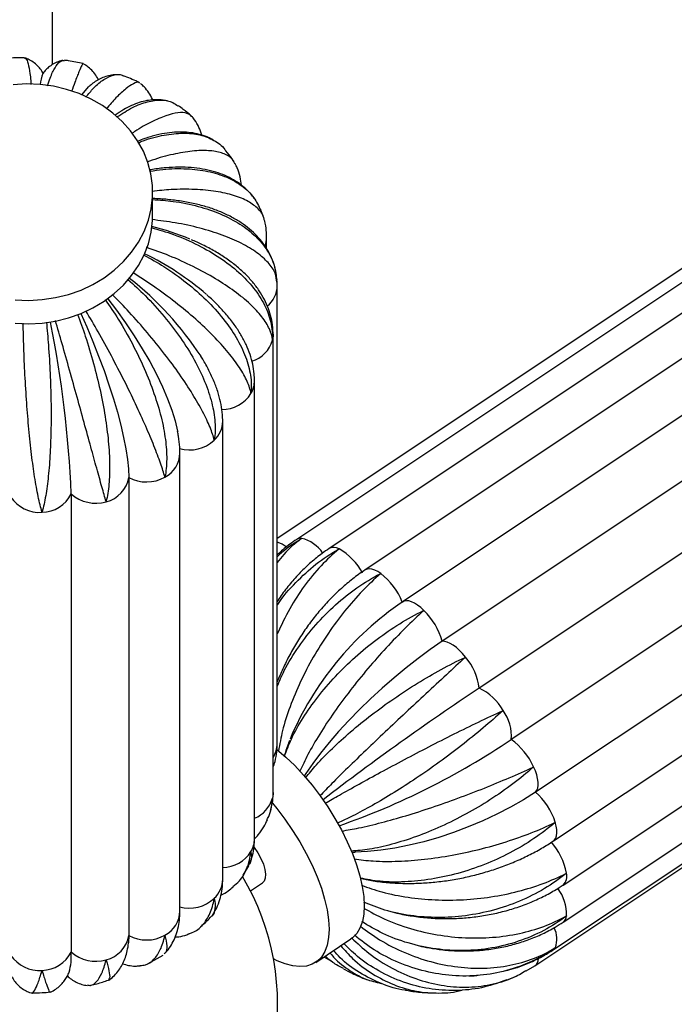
# Paper-space layout '_Derecha' of a CAD drawing. Header units: millimetres. Extents: x -312 to 312, y -227 to 1579.
# Tile 6 of 7: x -2 to 155, y 0 to 236. Entities that reach past the tile are written whole.
import ezdxf

# ---------------------------------------------------------------- set-up
doc = ezdxf.new("R2010")
doc.units = ezdxf.units.MM

psp = doc.layouts.new('_Derecha')

# ---------------------------------------------------------------- linework, layer by layer
at = {"color": 7, "linetype": 'Continuous', "lineweight": 25}
for p, q in [((6, 225.66), (6, 1579.16)), ((223.24, 220.75), (59.91, 111.87)), ((229.58, 221.62), (64.58, 111.62)), ((237.35, 219.41), (72.35, 109.41)), ((246.02, 214.3), (81.02, 104.3)), ((255, 206.61), (90, 96.61)), ((264.49, 197.16), (99.49, 87.16)), ((30, 189.36), (30, 195)), ((56.67, 188.81), (55.95, 190.65)), ((273.4, 185.89), (108.4, 75.89)), ((57.37, 181.4), (57.37, 184.14)), ((59.86, 173.47), (59.83, 173.85)), ((59.91, 172.59), (59.88, 173.37)), ((281.05, 173.54), (116.05, 63.54)), ((59.91, 62.59), (59.91, 172.59)), ((58.92, 50.87), (58.92, 160.87)), ((286.93, 160.95), (121.93, 50.95)), ((54.46, 39.77), (54.46, 149.77)), ((126.19, 39.2), (291.19, 149.2)), ((46.82, 30.04), (46.82, 140.04)), ((128.53, 28.62), (293.53, 138.62)), ((36.55, 22.36), (36.55, 132.36)), ((128.55, 19.72), (293.55, 129.72)), ((24.28, 126.5), (24.28, 16.5)), ((126.24, 13.11), (291.24, 123.11)), ((10.45, 122.54), (10.45, 12.54)), ((121.76, 9.25), (286.76, 119.25)), ((58.3, 46.53), (58.59, 47.8)), ((77.82, 36.51), (78.61, 36.53)), ((51.73, 30.96), (53.07, 33.25)), ((53.47, 27.23), (56.38, 29.18)), ((69.14, 10.04), (77.59, 15.67)), ((28.92, 9.75), (32.49, 11.79)), ((71.09, 11.34), (72.75, 10.45)), ((119.66, 7.98), (121.76, 9.25)), ((114.99, 5.8), (116.28, 6.31))]:
    psp.add_line(p, q, dxfattribs=at)
at = {"color": 7, "linetype": 'Continuous', "lineweight": 25, "flags": 128}
for points in [[(-3.01, 169.15), (0.24, 169.02), (3.48, 169.19), (6.68, 169.67), (9.8, 170.45), (12.81, 171.51), (15.67, 172.85), (18.34, 174.44), (20.8, 176.28), (23.02, 178.34), (24.96, 180.59), (26.62, 183.01), (27.96, 185.58), (28.97, 188.25), (29.64, 191), (29.97, 193.8), (29.94, 196.61), (29.57, 199.41), (28.84, 202.15), (27.78, 204.81), (26.39, 207.35), (24.7, 209.75), (22.71, 211.98), (20.46, 214), (17.97, 215.81), (15.26, 217.37), (12.38, 218.67), (9.35, 219.69), (6.22, 220.42), (3.01, 220.85), (-0.24, 220.98), (-3.48, 220.81)], [(13.03, 218.4), (13.85, 219.45), (14.64, 220.28)], [(21.01, 213.55), (22, 214.21), (22.19, 214.33)], [(-3.01, 163.51), (0.24, 163.38), (3.48, 163.56), (6.68, 164.04), (9.8, 164.81), (12.81, 165.87), (15.67, 167.21), (18.34, 168.81), (20.8, 170.65), (23.02, 172.7), (24.96, 174.96), (26.62, 177.38), (27.96, 179.94), (28.97, 182.61), (29.64, 185.37), (29.97, 188.16), (30, 189.36)], [(19.23, 169.42), (21.31, 166.69), (23.5, 163.63), (25.57, 160.52), (27.51, 157.41), (29.3, 154.31), (30.91, 151.26), (32.34, 148.29), (33.57, 145.41), (34.6, 142.67), (35.4, 140.07), (35.99, 137.65), (36.02, 137.47)], [(12.77, 165.86), (14.19, 162.65), (15.65, 159.16), (17.03, 155.66), (18.33, 152.18), (19.51, 148.74), (20.59, 145.39), (21.54, 142.14), (22.36, 139.03), (23.04, 136.09), (23.58, 133.35), (23.97, 130.82), (24.2, 128.53), (24.28, 126.5)], [(95.12, 94.57), (94.36, 95.26), (93.61, 95.84), (92.87, 96.3), (92.17, 96.63), (91.51, 96.83), (90.91, 96.89), (90.38, 96.8), (89.94, 96.57)], [(99.49, 87.16), (96.63, 85.18), (93.73, 83.05), (90.83, 80.78), (87.94, 78.4), (85.1, 75.91), (82.32, 73.36), (79.64, 70.75), (77.07, 68.12), (74.65, 65.49), (72.39, 62.87), (70.31, 60.3), (68.44, 57.8), (66.79, 55.39), (66.42, 54.83)], [(105.13, 83.35), (104.41, 84.2), (103.67, 84.97), (102.91, 85.64), (102.16, 86.2), (101.43, 86.64), (100.73, 86.95), (100.08, 87.13), (99.49, 87.16)], [(59.82, 61.21), (59.85, 61.19), (61.99, 59.35), (64.13, 57.3), (66.23, 55.04), (68.27, 52.62), (70.22, 50.06), (72.06, 47.39), (73.77, 44.63), (75.34, 41.84), (76.73, 39.02), (77.94, 36.23), (78.95, 33.49), (79.75, 30.83), (80.32, 28.28), (80.68, 25.88), (80.8, 23.66), (80.68, 21.63), (80.34, 19.83), (79.77, 18.27), (78.98, 16.97), (77.97, 15.95), (77.59, 15.67)], [(121.93, 50.95), (122.23, 51.37), (122.44, 51.92), (122.54, 52.57), (122.53, 53.33), (122.41, 54.17), (122.19, 55.07), (121.86, 56.03), (121.45, 57.01)], [(121.93, 50.95), (118.99, 49.09), (115.88, 47.31), (112.62, 45.61), (109.23, 44.03), (105.76, 42.56), (102.22, 41.23), (98.66, 40.05), (95.1, 39.02), (91.58, 38.16), (88.13, 37.47), (84.78, 36.96), (81.55, 36.64), (78.53, 36.5)], [(58.74, 48.29), (59.81, 46.99), (61.77, 44.42), (63.61, 41.75), (65.32, 39), (66.88, 36.2), (68.28, 33.39), (69.49, 30.59), (70.5, 27.85), (71.29, 25.19), (71.87, 22.65), (72.22, 20.25), (72.34, 18.02)], [(54.32, 37.65), (54.34, 37.63), (55.24, 36.35), (56, 35), (56.59, 33.65), (56.97, 32.37), (57.13, 31.22), (57.05, 30.26), (56.75, 29.54), (56.38, 29.18)], [(72.34, 18.02), (72.23, 16), (71.89, 14.19), (71.31, 12.63), (70.52, 11.33), (69.52, 10.31), (68.32, 9.58), (66.93, 9.15), (65.37, 9.02), (63.66, 9.19), (61.82, 9.67), (59.87, 10.45), (59.01, 10.87)], [(24.28, 16.5), (24.2, 14.75), (24.2, 14.73)]]:
    psp.add_lwpolyline(points, dxfattribs=at)
at = {"color": 8, "linetype": 'Continuous', "lineweight": 25, "flags": 128}
for points in [[(58.92, 160.87), (58.9, 160.44), (58.75, 159.46)], [(84.76, 103.43), (84.02, 103.91), (83.3, 104.27), (82.64, 104.49), (82.03, 104.57), (81.49, 104.51), (81.03, 104.3), (81.02, 104.3)], [(58.92, 50.87), (58.9, 50.44), (58.75, 49.46)], [(126.19, 39.2), (126.49, 39.46), (126.78, 39.91), (126.96, 40.47), (127.04, 41.15), (127.02, 41.92), (126.88, 42.77), (126.64, 43.69)], [(126.24, 13.11), (126.35, 13.2), (126.69, 13.58)]]:
    psp.add_lwpolyline(points, dxfattribs=at)
at = {"color": 7, "linetype": 'Continuous', "lineweight": 25}
for centre, radius, start, end in [((14.1, 219.64), 11.17, 159.9731, 173.7566), ((14.54, 124.95), 63.65, 67.4371, 76.0879), ((-1.42, 119.22), 67.74, 49.0642, 64.1949), ((-23.13, 113.47), 77.23, 33.0437, 51.9714), ((-263.51, 110.53), 274.23, 2.5092, 11.205), ((38.83, 141.9), 8.81, 254.3652, 312.6961), ((17.14, 127.71), 7.24, 283.5658, 350.4202), ((28.55, 134.45), 9.03, 241.7904, 299.1261), ((2.83, 126.39), 8.29, 213.5081, 274.3385), ((3.31, 126.1), 7.98, 271.0126, 333.4756), ((16.33, 129.14), 8.83, 228.3011, 286.5019), ((67.92, 97.09), 14.02, 27.2044, 60.8361), ((74.48, 90.27), 16.69, 22.1807, 52.0135), ((132.17, 34.52), 75.07, 124.2378, 157.1567), ((83.36, 82.63), 16.76, 15.693, 45.45), ((94.32, 74.16), 14.18, 6.997, 40.3685), ((483.02, -488.06), 677.04, 123.59485, 127.4955), ((103.08, 64.49), 12.58, 28.7262, 64.9752), ((106.03, 64.53), 10.07, 354.3663, 36.6602), ((15.64, 212.42), 179.57, 289.2282, 303.9963), ((106.88, 50.47), 15.97, 24.1887, 54.9425), ((110.44, 38.33), 17.07, 18.291, 47.6761), ((114.21, 28.66), 15.39, 10.5469, 42.0933), ((0, 0), 60, 349.5635, 30.7801), ((38.83, 31.9), 8.81, 254.3652, 312.6961), ((28.55, 24.45), 9.03, 241.7904, 299.1261), ((17.14, 17.71), 7.24, 283.5658, 350.4202), ((3.31, 16.1), 7.98, 271.0126, 333.4756), ((-5, 11.63), 15.48, 345.2366, 3.3624), ((16.33, 19.14), 8.83, 228.3011, 286.5019), ((2.83, 16.39), 8.29, 213.5081, 274.3385)]:
    psp.add_arc(centre, radius, start, end, dxfattribs=at)
at = {"color": 8, "linetype": 'Continuous', "lineweight": 25}
for centre, radius, start, end in [((51.28, 184.15), 6.09, 340.68, 359.8946), ((53.41, 172.69), 6.5, 309.2953, 359.1728), ((51.66, 161.45), 7.37, 287.2129, 344.3136), ((48.29, 149.78), 6.17, 329.5077, 359.8183), ((46.67, 151.04), 8.2, 269.4251, 327.6646), ((40.41, 140.11), 6.41, 313.1364, 359.4002), ((29.75, 132.58), 6.81, 297.9984, 358.178), ((65.54, 110.11), 1.78, 81.8555, 122.4994), ((63.77, 103.66), 8.46, 33.7941, 76.1673), ((58.15, 104.87), 6.32, 51.5348, 73.8165), ((73.48, 107.31), 2.39, 57.9292, 118.3318), ((53.7, 62.62), 6.21, 327.1243, 359.7673), ((51.73, 51.41), 7.28, 291.9329, 344.4977), ((48.29, 39.78), 6.17, 329.5075, 359.8432), ((46.69, 41.02), 8.18, 270.9541, 327.7046), ((126.48, 30.74), 2.95, 314.029, 14.3301), ((40.41, 30.11), 6.41, 313.1366, 359.3845), ((118.06, 21.32), 11.3, 359.4071, 35.1805), ((29.75, 22.58), 6.81, 297.999, 358.1509), ((127.37, 21.33), 1.99, 306.3446, 356.4547), ((120.66, 15.64), 6.37, 341.1778, 25.3839), ((120.48, 10.92), 2.11, 307.2964, 358.5321)]:
    psp.add_arc(centre, radius, start, end, dxfattribs=at)
at = {"color": 7, "linetype": 'Continuous', "lineweight": 25}
for points, knots in [([(-0.87, 227.28), (-1.71, 227.28), (-3.23, 227.28), (-4.74, 227.12), (-5.41, 227.05)], [0, 0, 0, 0, 0.554938, 1, 1, 1, 1]), ([(-0.74, 227.16), (-0.58, 227.11), (-0.21, 226.99), (0.24, 225.45), (0.61, 223.39), (0.75, 221.47), (0.79, 220.83)], [0, 0, 0, 0, 0.2146148, 0.5225122, 0.8393455, 1, 1, 1, 1]), ([(3.7, 223.56), (3.6, 223.74), (3.32, 224.27), (2.62, 225.14), (1.61, 226.08), (0.48, 226.82), (-0.34, 227.12), (-0.7, 227.26)], [0, 0, 0, 0, 0.112384, 0.333961, 0.567752, 0.809419, 1, 1, 1, 1]), ([(8.41, 226.64), (8.26, 226.61), (7.64, 226.51), (6.66, 226.08), (5.52, 225.42), (4.59, 224.63), (3.96, 223.95), (3.69, 223.56), (3.61, 223.45)], [0, 0, 0, 0, 0.075121, 0.306297, 0.524299, 0.730079, 0.92354, 1, 1, 1, 1]), ([(4.79, 220.54), (4.99, 221.18), (5.57, 223.04), (6.58, 225.04), (7.75, 226.57), (8.51, 226.63), (8.87, 226.66)], [0, 0, 0, 0, 0.15143, 0.437006, 0.730869, 1, 1, 1, 1]), ([(13.31, 225.87), (12.14, 226.14), (10.67, 226.46), (9.18, 226.63), (8.87, 226.67)], [0, 0, 0, 0, 0.798786, 1, 1, 1, 1]), ([(13.31, 225.87), (13.23, 225.8), (13.05, 225.65), (12.34, 224.03), (11.52, 221.93), (10.82, 219.96), (10.56, 219.23)], [0, 0, 0, 0, 0.2724375, 0.5485863, 0.8327494, 1, 1, 1, 1]), ([(17, 221.98), (16.97, 222.04), (16.75, 222.52), (16.16, 223.41), (15.16, 224.55), (14.2, 225.39), (13.52, 225.75), (13.32, 225.86)], [0, 0, 0, 0, 0.0471412, 0.3343022, 0.610662, 0.8817898, 1, 1, 1, 1]), ([(14.01, 217.85), (14.61, 218.59), (16.09, 220.42), (18.34, 222.24), (20.63, 223.24), (22.18, 223.42), (22.84, 222.97), (22.93, 222.91)], [0, 0, 0, 0, 0.179049, 0.437371, 0.703189, 0.96203, 1, 1, 1, 1]), ([(21.51, 223.2), (21.18, 223.2), (20.33, 223.19), (19.05, 222.89), (17.7, 222.39), (16.48, 221.73), (15.45, 221.01), (14.89, 220.49), (14.64, 220.26)], [0, 0, 0, 0, 0.111608, 0.285456, 0.460908, 0.643194, 0.840024, 1, 1, 1, 1]), ([(26.88, 221.25), (26.71, 221.34), (25.44, 221.99), (24.11, 222.51), (22.95, 222.96)], [0, 0, 0, 0, 0.132044, 1, 1, 1, 1]), ([(26.85, 221.18), (26.8, 221.24), (26.53, 221.55), (25.45, 221.17), (23.62, 219.97), (21.42, 217.93), (19.67, 215.93), (18.88, 215.02)], [0, 0, 0, 0, 0.051426, 0.300643, 0.542322, 0.791015, 1, 1, 1, 1]), ([(30.01, 217.15), (29.99, 217.21), (29.76, 217.81), (29.1, 218.88), (28.15, 220.16), (27.39, 220.83), (27.09, 221.1)], [0, 0, 0, 0, 0.045528, 0.4110151, 0.7612518, 1, 1, 1, 1]), ([(21.41, 213.07), (22.67, 213.87), (25.25, 215.52), (28.85, 216.86), (32.11, 217.25), (34.57, 216.86), (35.69, 215.97), (36.08, 215.66)], [0, 0, 0, 0, 0.211825, 0.432099, 0.658766, 0.879484, 1, 1, 1, 1]), ([(33.66, 216.87), (33.42, 216.94), (32.6, 217.16), (31.17, 217.24), (29.41, 217.15), (27.63, 216.81), (25.8, 216.21), (23.97, 215.39), (22.76, 214.66), (22.16, 214.3)], [0, 0, 0, 0, 0.0568221, 0.1928478, 0.3330741, 0.4816, 0.6435352, 0.8247442, 1, 1, 1, 1]), ([(39.19, 213.4), (38.59, 213.91), (37.62, 214.74), (36.55, 215.47), (36.14, 215.75)], [0, 0, 0, 0, 0.61315, 1, 1, 1, 1]), ([(39.58, 213.03), (39.19, 213.38), (38.38, 214.11), (36.17, 214.18), (33.28, 213.49), (29.75, 211.93), (26.95, 210.43), (25.3, 209.29), (25.09, 209.15)], [0, 0, 0, 0, 0.188403, 0.387638, 0.580846, 0.779662, 0.972802, 1, 1, 1, 1]), ([(41.83, 208.68), (41.78, 208.85), (41.57, 209.65), (40.89, 211.05), (40.18, 212.35), (39.64, 212.96), (39.58, 213.03)], [0, 0, 0, 0, 0.109238, 0.511316, 0.945427, 1, 1, 1, 1]), ([(44.86, 207.29), (44.57, 207.47), (43.71, 208.02), (42.14, 208.64), (40.17, 209.17), (38.07, 209.44), (35.82, 209.47), (33.42, 209.24), (30.84, 208.71), (28.46, 208.03), (26.91, 207.42), (26.3, 207.18)], [0, 0, 0, 0, 0.053242, 0.157973, 0.265568, 0.378174, 0.497909, 0.626337, 0.763406, 0.906586, 1, 1, 1, 1]), ([(26.51, 206.83), (26.92, 207.01), (29.11, 207.93), (32.78, 208.8), (37.38, 209.32), (41.42, 208.91), (44.76, 207.53), (46.8, 206.16), (47.48, 205.03), (47.55, 204.92)], [0, 0, 0, 0, 0.043235, 0.23219, 0.415889, 0.604919, 0.788988, 0.978418, 1, 1, 1, 1]), ([(49.7, 201.82), (49.54, 202.19), (49.11, 203.21), (47.29, 204.28), (44.42, 205), (40.66, 205.06), (36.21, 204.42), (32.13, 203.47), (29.48, 202.53), (28.64, 202.23)], [0, 0, 0, 0, 0.093534, 0.257868, 0.426987, 0.59099, 0.759753, 0.923699, 1, 1, 1, 1]), ([(49.46, 202.45), (49.32, 202.67), (48.74, 203.53), (48.07, 204.33), (47.56, 204.93)], [0, 0, 0, 0, 0.246921, 1, 1, 1, 1]), ([(54.43, 193.4), (54.29, 193.63), (53.74, 194.45), (52.53, 195.69), (50.84, 197.1), (48.94, 198.29), (46.84, 199.28), (44.52, 200.05), (41.98, 200.61), (39.23, 200.94), (36.29, 201.04), (33.19, 200.87), (30.83, 200.63), (29.49, 200.37), (29.25, 200.33)], [0, 0, 0, 0, 0.030312, 0.113128, 0.19663, 0.282052, 0.370557, 0.463101, 0.56016, 0.6614, 0.765626, 0.871246, 0.976722, 1, 1, 1, 1]), ([(51.34, 196.63), (51.24, 197.31), (51.04, 198.74), (50.5, 200.51), (49.97, 201.53), (49.8, 201.86)], [0, 0, 0, 0, 0.3764381, 0.7936861, 1, 1, 1, 1]), ([(29.34, 200.03), (30.38, 200.2), (33.46, 200.7), (38.18, 200.72), (43.38, 200.11), (47.87, 198.72), (51.59, 196.58), (54.39, 193.92), (55.44, 191.69), (55.94, 190.65)], [0, 0, 0, 0, 0.079473, 0.237275, 0.390687, 0.548551, 0.702271, 0.860469, 1, 1, 1, 1]), ([(56.75, 188.34), (56.74, 188.49), (56.66, 189.46), (55.45, 191), (53.07, 192.86), (49.62, 194.28), (45.28, 195.26), (40.2, 195.72), (35.01, 195.74), (31.43, 195.36), (29.9, 195.2)], [0, 0, 0, 0, 0.025773, 0.172504, 0.315099, 0.461846, 0.604154, 0.750593, 0.892852, 1, 1, 1, 1]), ([(59.77, 174.6), (59.68, 175.25), (59.48, 176.65), (58.8, 178.73), (57.82, 180.8), (56.57, 182.73), (55.05, 184.53), (53.28, 186.2), (51.24, 187.72), (48.93, 189.09), (46.36, 190.29), (43.55, 191.32), (40.52, 192.16), (37.33, 192.8), (34, 193.22), (31.54, 193.44), (30.18, 193.45), (30, 193.45)], [0, 0, 0, 0, 0.055018, 0.119189, 0.183099, 0.247475, 0.313102, 0.380688, 0.450767, 0.523564, 0.598859, 0.676002, 0.754143, 0.832456, 0.910454, 0.987989, 1, 1, 1, 1]), ([(30, 193.21), (31.65, 193.11), (35.48, 192.86), (40.98, 191.7), (46.42, 189.87), (51.06, 187.44), (54.88, 184.45), (57.66, 181.02), (59.4, 177.45), (59.66, 174.97), (59.78, 173.84)], [0, 0, 0, 0, 0.100951, 0.23437, 0.364077, 0.497548, 0.627516, 0.761269, 0.891234, 1, 1, 1, 1]), ([(59.83, 173.37), (59.74, 174.09), (59.55, 175.67), (57.89, 178.08), (55.17, 180.52), (51.45, 182.75), (46.81, 184.76), (41.44, 186.41), (35.72, 187.69), (31.7, 188.18), (29.81, 188.41)], [0, 0, 0, 0, 0.110733, 0.242073, 0.36971, 0.501064, 0.628445, 0.759523, 0.886859, 1, 1, 1, 1]), ([(57.37, 184.14), (57.35, 184.69), (57.3, 186.02), (57.11, 187.44), (56.84, 188.27), (56.81, 188.37)], [0, 0, 0, 0, 0.389247, 0.930007, 1, 1, 1, 1]), ([(29.68, 186.5), (31.47, 185.98), (35.43, 184.82), (40.99, 182.36), (46.29, 179.3), (50.78, 175.83), (54.41, 171.99), (57.01, 167.95), (58.54, 163.75), (58.82, 160.92), (58.75, 159.49), (58.75, 159.46)], [0, 0, 0, 0, 0.106846, 0.235439, 0.360455, 0.489099, 0.614367, 0.743283, 0.868548, 0.99745, 1, 1, 1, 1]), ([(58.92, 160.87), (58.9, 161.42), (58.86, 162.75), (58.51, 164.82), (57.83, 167.05), (56.86, 169.23), (55.6, 171.36), (54.05, 173.43), (52.19, 175.43), (50.04, 177.34), (47.61, 179.15), (44.93, 180.84), (42.16, 182.33), (40.21, 183.18), (39.29, 183.58)], [0, 0, 0, 0, 0.05609, 0.133468, 0.211434, 0.29103, 0.373041, 0.45802, 0.54613, 0.637016, 0.729874, 0.823739, 0.917698, 1, 1, 1, 1]), ([(27.9, 179.9), (29.53, 179), (33.14, 176.99), (38.2, 173.33), (43.01, 169.12), (47.04, 164.67), (50.24, 160.06), (52.45, 155.47), (53.66, 150.95), (53.75, 148.08), (53.6, 146.68), (53.6, 146.65)], [0, 0, 0, 0, 0.105213, 0.234041, 0.359286, 0.488165, 0.613662, 0.742814, 0.868307, 0.997446, 1, 1, 1, 1]), ([(58.75, 159.46), (58.75, 159.48), (58.69, 160.33), (58.18, 162.14), (56.37, 165.05), (53.53, 168.13), (49.77, 171.21), (45.15, 174.27), (39.86, 177.14), (34.26, 179.71), (30.35, 181.11), (28.51, 181.76)], [0, 0, 0, 0, 0.002548, 0.127733, 0.25655, 0.381736, 0.510568, 0.635502, 0.764063, 0.888954, 1, 1, 1, 1]), ([(53.6, 146.65), (53.6, 146.67), (53.45, 147.54), (52.84, 149.49), (50.99, 152.81), (48.24, 156.52), (44.7, 160.44), (40.41, 164.52), (35.56, 168.54), (30.48, 172.32), (26.96, 174.55), (25.32, 175.6)], [0, 0, 0, 0, 0.002551, 0.127869, 0.256823, 0.382142, 0.511111, 0.636179, 0.764876, 0.889901, 1, 1, 1, 1]), ([(24.08, 174.01), (25.48, 172.75), (28.55, 169.97), (32.81, 165.23), (36.8, 160.02), (40.09, 154.74), (42.64, 149.47), (44.32, 144.43), (45.11, 139.69), (45.02, 136.82), (44.8, 135.46), (44.8, 135.43)], [0, 0, 0, 0, 0.106331, 0.234998, 0.360087, 0.488805, 0.614145, 0.743135, 0.868472, 0.997449, 1, 1, 1, 1]), ([(44.8, 135.43), (44.79, 135.45), (44.58, 136.37), (43.89, 138.46), (42.14, 142.19), (39.66, 146.5), (36.58, 151.17), (32.92, 156.16), (28.84, 161.2), (24.62, 166.02), (21.74, 168.97), (20.4, 170.34)], [0, 0, 0, 0, 0.002554, 0.128048, 0.257183, 0.382679, 0.511829, 0.637072, 0.76595, 0.891149, 1, 1, 1, 1]), ([(54.46, 149.77), (54.44, 150.31), (54.4, 151.62), (54.06, 153.72), (53.41, 156.06), (52.46, 158.43), (51.2, 160.82), (49.63, 163.22), (47.76, 165.6), (45.61, 167.93), (44.03, 169.49), (43.12, 170.25), (43.08, 170.29)], [0, 0, 0, 0, 0.071808, 0.1751214, 0.2813229, 0.39206, 0.5074603, 0.6268298, 0.7487768, 0.8717627, 0.9944153, 1, 1, 1, 1]), ([(18.64, 169.19), (19.7, 167.64), (22.02, 164.22), (25.18, 158.62), (28.08, 152.62), (30.41, 146.7), (32.14, 140.94), (33.17, 135.6), (33.49, 130.73), (33.22, 127.9), (32.95, 126.6), (32.94, 126.57)], [0, 0, 0, 0, 0.107471, 0.235974, 0.360903, 0.489457, 0.614637, 0.743463, 0.86864, 0.997452, 1, 1, 1, 1]), ([(11.98, 165.71), (12.61, 163.96), (14.01, 160.12), (15.83, 153.95), (17.45, 147.43), (18.66, 141.11), (19.44, 135.06), (19.76, 129.56), (19.59, 124.68), (19.15, 121.93), (18.84, 120.69), (18.84, 120.67)], [0, 0, 0, 0, 0.1076159, 0.236098, 0.3610064, 0.4895397, 0.6146992, 0.7435043, 0.868661, 0.9974524, 1, 1, 1, 1]), ([(32.94, 126.57), (32.94, 126.59), (32.67, 127.56), (31.95, 129.81), (30.41, 133.92), (28.38, 138.74), (25.97, 144.04), (23.19, 149.76), (20.15, 155.62), (17.05, 161.3), (14.96, 164.84), (13.98, 166.5)], [0, 0, 0, 0, 0.00255, 0.1278, 0.256686, 0.381938, 0.510838, 0.635839, 0.764467, 0.889425, 1, 1, 1, 1]), ([(3.45, 118.12), (3.45, 118.15), (3.13, 119.25), (2.51, 121.81), (1.67, 126.48), (0.92, 131.94), (0.28, 137.95), (-0.25, 144.44), (-0.66, 151.09), (-0.95, 157.58), (-1.04, 161.63), (-1.09, 163.54)], [0, 0, 0, 0, 0.002548, 0.127731, 0.256547, 0.381731, 0.510562, 0.635495, 0.764054, 0.888943, 1, 1, 1, 1]), ([(4.51, 163.78), (4.67, 161.95), (5.04, 157.93), (5.41, 151.52), (5.63, 144.8), (5.63, 138.34), (5.43, 132.23), (5, 126.74), (4.36, 121.95), (3.79, 119.32), (3.46, 118.15), (3.45, 118.12)], [0, 0, 0, 0, 0.106812, 0.23541, 0.360431, 0.48908, 0.614352, 0.743273, 0.868543, 0.99745, 1, 1, 1, 1]), ([(18.84, 120.67), (18.83, 120.69), (18.53, 121.72), (17.84, 124.13), (16.61, 128.56), (15.17, 133.78), (13.59, 139.53), (11.87, 145.76), (10.09, 152.17), (8.33, 158.42), (7.2, 162.34), (6.66, 164.19)], [0, 0, 0, 0, 0.0025475, 0.1276977, 0.2564795, 0.3816316, 0.5104281, 0.6353285, 0.7638539, 0.8887108, 1, 1, 1, 1]), ([(46.82, 140.04), (46.81, 140.55), (46.78, 141.87), (46.47, 144.02), (45.85, 146.55), (44.93, 149.17), (43.71, 151.87), (42.57, 154.04), (41.77, 155.3), (41.55, 155.64)], [0, 0, 0, 0, 0.097936, 0.253406, 0.415514, 0.585434, 0.759887, 0.935127, 1, 1, 1, 1]), ([(36.55, 132.36), (36.54, 132.82), (36.51, 134.15), (36.34, 135.86), (36.06, 137.14), (35.98, 137.51)], [0, 0, 0, 0, 0.275477, 0.787419, 1, 1, 1, 1]), ([(59.91, 107.47), (60.07, 107.63), (61.76, 109.39), (63.86, 110.72), (65.75, 111.85), (65.79, 111.88)], [0, 0, 0, 0, 0.092335, 0.982394, 1, 1, 1, 1]), ([(65.79, 111.88), (65.76, 111.85), (64.25, 110.72), (62.15, 108.97), (60.42, 106.71), (59.91, 106.05)], [0, 0, 0, 0, 0.014174, 0.71051, 1, 1, 1, 1]), ([(64.58, 111.62), (64.03, 111.23), (62.54, 110.2), (60.97, 108.97), (60.03, 108.04), (59.91, 107.92)], [0, 0, 0, 0, 0.340131, 0.916661, 1, 1, 1, 1]), ([(72.35, 109.41), (71.8, 109.04), (70.31, 108.01), (67.98, 106.12), (65.41, 103.69), (63.02, 101.01), (61.18, 98.68), (60.22, 97.18), (59.91, 96.71)], [0, 0, 0, 0, 0.113603, 0.311674, 0.510121, 0.709122, 0.90854, 1, 1, 1, 1]), ([(59.91, 95.73), (59.97, 95.83), (61.2, 97.88), (64.29, 101.31), (69.14, 105.84), (72.79, 108.25), (74.72, 109.31), (74.75, 109.33)], [0, 0, 0, 0, 0.015992, 0.344943, 0.664577, 0.993494, 1, 1, 1, 1]), ([(74.75, 109.33), (74.72, 109.31), (73.24, 108.1), (70.32, 105.37), (66.36, 100.53), (62.76, 95.02), (60.87, 90.97), (59.91, 88.93)], [0, 0, 0, 0, 0.004998, 0.250545, 0.503217, 0.748768, 1, 1, 1, 1]), ([(81.02, 104.3), (80.49, 103.93), (79, 102.92), (76.63, 101.05), (73.96, 98.65), (71.42, 96.03), (69.02, 93.23), (66.79, 90.27), (64.74, 87.16), (62.88, 83.92), (61.25, 80.66), (60.35, 78.45), (59.91, 77.39)], [0, 0, 0, 0, 0.058156, 0.163768, 0.269292, 0.374758, 0.480146, 0.585468, 0.690756, 0.796054, 0.901413, 1, 1, 1, 1]), ([(59.91, 76.31), (60.45, 77.58), (61.82, 80.84), (64.94, 85.85), (69.07, 91.21), (73.81, 95.99), (79.04, 100.15), (82.78, 102.41), (84.72, 103.41), (84.76, 103.43)], [0, 0, 0, 0, 0.113615, 0.291911, 0.465527, 0.6442, 0.817812, 0.996466, 1, 1, 1, 1]), ([(84.76, 103.43), (84.73, 103.4), (83.26, 102.13), (80.3, 99.31), (76.08, 94.5), (72.08, 89.11), (68.5, 83.41), (65.39, 77.44), (62.91, 71.49), (61.09, 65.85), (60.5, 62.44), (60.22, 60.85)], [0, 0, 0, 0, 0.00255, 0.127833, 0.256752, 0.382037, 0.510971, 0.636004, 0.764666, 0.889655, 1, 1, 1, 1]), ([(61.66, 59.55), (62.16, 60.91), (63.27, 63.89), (65.99, 68.7), (69.55, 73.79), (73.77, 78.73), (78.59, 83.45), (83.8, 87.73), (89.33, 91.51), (93.14, 93.61), (95.08, 94.55), (95.12, 94.57)], [0, 0, 0, 0, 0.107932, 0.236369, 0.361233, 0.489721, 0.614836, 0.743595, 0.868708, 0.997453, 1, 1, 1, 1]), ([(95.12, 94.57), (95.09, 94.54), (93.62, 93.22), (90.6, 90.35), (86.08, 85.66), (81.6, 80.58), (77.38, 75.36), (73.45, 70.04), (70.05, 64.86), (67.23, 60.06), (65.94, 57.25), (65.33, 55.93)], [0, 0, 0, 0, 0.002547, 0.127686, 0.256456, 0.381597, 0.510382, 0.635271, 0.763785, 0.888631, 1, 1, 1, 1]), ([(66.73, 54.36), (67.55, 55.38), (69.34, 57.62), (73.01, 61.38), (77.47, 65.44), (82.45, 69.48), (87.89, 73.44), (93.53, 77.12), (99.32, 80.48), (103.16, 82.43), (105.09, 83.33), (105.13, 83.35)], [0, 0, 0, 0, 0.1078225, 0.2362749, 0.3611543, 0.4896579, 0.6147884, 0.7435637, 0.8686914, 0.997453, 1, 1, 1, 1]), ([(105.13, 83.35), (105.1, 83.32), (103.61, 81.96), (100.5, 79.09), (95.67, 74.62), (90.7, 69.99), (85.83, 65.41), (81.12, 60.93), (76.81, 56.75), (73.04, 53.02), (71.08, 50.98), (70.15, 50.02)], [0, 0, 0, 0, 0.002546, 0.127645, 0.256374, 0.381474, 0.510218, 0.635067, 0.763539, 0.888345, 1, 1, 1, 1]), ([(71.45, 48.25), (72.53, 48.88), (74.92, 50.26), (79.44, 52.8), (84.71, 55.7), (90.36, 58.73), (96.33, 61.84), (102.33, 64.89), (108.32, 67.83), (112.17, 69.65), (114.07, 70.52), (114.11, 70.54)], [0, 0, 0, 0, 0.107036, 0.235601, 0.360591, 0.489208, 0.614449, 0.743338, 0.868576, 0.997451, 1, 1, 1, 1]), ([(114.11, 70.54), (114.08, 70.51), (112.57, 69.12), (109.34, 66.3), (104.19, 62.13), (98.76, 58.05), (93.29, 54.24), (87.86, 50.73), (82.73, 47.7), (78.11, 45.2), (75.57, 44.03), (74.37, 43.49)], [0, 0, 0, 0, 0.002548, 0.127701, 0.256487, 0.381643, 0.510443, 0.635347, 0.763876, 0.888737, 1, 1, 1, 1]), ([(58.92, 56.99), (59.02, 57.23), (59.4, 58.21), (59.75, 59.97), (59.91, 61.61), (59.91, 62.47), (59.91, 62.59)], [0, 0, 0, 0, 0.136913, 0.551514, 0.933628, 1, 1, 1, 1]), ([(62.88, 63.34), (62.73, 62.95), (62.21, 61.71), (61.84, 60.47), (61.58, 59.62)], [0, 0, 0, 0, 0.306328, 1, 1, 1, 1]), ([(75.44, 41.59), (76.75, 41.81), (79.65, 42.3), (84.85, 43.56), (90.77, 45.23), (96.97, 47.21), (103.34, 49.46), (109.62, 51.87), (115.72, 54.41), (119.55, 56.13), (121.41, 56.99), (121.45, 57.01)], [0, 0, 0, 0, 0.1066038, 0.2352317, 0.3602817, 0.4889608, 0.6142622, 0.7432135, 0.8685121, 0.9974495, 1, 1, 1, 1]), ([(121.45, 57.01), (121.41, 56.98), (119.86, 55.59), (116.52, 52.84), (111.07, 49.05), (105.22, 45.58), (99.25, 42.61), (93.21, 40.15), (87.42, 38.33), (82.12, 37.12), (79.11, 36.87), (77.7, 36.75)], [0, 0, 0, 0, 0.002551, 0.127859, 0.256803, 0.382113, 0.511072, 0.63613, 0.764818, 0.889832, 1, 1, 1, 1]), ([(58.68, 48.1), (58.69, 48.17), (58.87, 48.95), (58.91, 49.89), (58.92, 50.74), (58.92, 50.87)], [0, 0, 0, 0, 0.077413, 0.863466, 1, 1, 1, 1]), ([(57.47, 44.35), (57.65, 44.68), (58.48, 46.2), (58.68, 48.01), (58.75, 49.43), (58.75, 49.46)], [0, 0, 0, 0, 0.213601, 0.984746, 1, 1, 1, 1]), ([(58.75, 49.46), (58.75, 49.45), (58.79, 48.99), (58.67, 48.55), (58.56, 48.13)], [0, 0, 0, 0, 0.03739, 1, 1, 1, 1]), ([(54.45, 39.68), (54.76, 40.01), (55.62, 40.89), (56.68, 42.45), (57.28, 43.74), (57.55, 44.31)], [0, 0, 0, 0, 0.241287, 0.66138, 1, 1, 1, 1]), ([(78.39, 34.88), (79.88, 34.69), (83.16, 34.28), (88.88, 34.27), (95.26, 34.74), (101.81, 35.7), (108.45, 37.13), (114.88, 38.95), (121.02, 41.13), (124.8, 42.79), (126.61, 43.67), (126.64, 43.69)], [0, 0, 0, 0, 0.107589, 0.236075, 0.360987, 0.489525, 0.614688, 0.743497, 0.868657, 0.997452, 1, 1, 1, 1]), ([(126.64, 43.69), (126.61, 43.66), (125.01, 42.28), (121.54, 39.64), (115.84, 36.25), (109.66, 33.44), (103.3, 31.32), (96.82, 29.9), (90.54, 29.28), (84.75, 29.34), (81.41, 29.97), (79.84, 30.27)], [0, 0, 0, 0, 0.00255, 0.127803, 0.256691, 0.381946, 0.510849, 0.635852, 0.764483, 0.889443, 1, 1, 1, 1]), ([(53.35, 33.85), (53.57, 34.46), (54.04, 35.77), (54.39, 37.77), (54.43, 39.14), (54.46, 39.77)], [0, 0, 0, 0, 0.320025, 0.68819, 1, 1, 1, 1]), ([(79.85, 30.24), (80.32, 30.13), (81.89, 29.76), (84.7, 29.37), (88.22, 29.05), (91.83, 28.97), (95.47, 29.1), (99.14, 29.45), (102.81, 30), (106.44, 30.76), (110.03, 31.72), (113.54, 32.87), (116.96, 34.21), (120.25, 35.73), (123.35, 37.38), (125.26, 38.61), (126.19, 39.2)], [0, 0, 0, 0, 0.032425, 0.107527, 0.182516, 0.257344, 0.332009, 0.406539, 0.480977, 0.555376, 0.629796, 0.704282, 0.778891, 0.853684, 0.928717, 1, 1, 1, 1]), ([(49.24, 28.23), (49.79, 28.68), (51.29, 29.89), (52.79, 32.69), (53.45, 35.22), (53.6, 36.62), (53.6, 36.65)], [0, 0, 0, 0, 0.222686, 0.601975, 0.992279, 1, 1, 1, 1]), ([(53.6, 36.65), (53.6, 36.63), (53.74, 35.76), (53.8, 34.53), (53.16, 33.6), (52.96, 33.31)], [0, 0, 0, 0, 0.01377, 0.690252, 1, 1, 1, 1]), ([(80.17, 28.56), (81.76, 27.99), (85.25, 26.75), (91.24, 25.58), (97.84, 24.95), (104.56, 24.99), (111.3, 25.69), (117.76, 27), (123.85, 28.91), (127.55, 30.54), (129.3, 31.45), (129.34, 31.47)], [0, 0, 0, 0, 0.107909, 0.236349, 0.361216, 0.489707, 0.614826, 0.743589, 0.868704, 0.997453, 1, 1, 1, 1]), ([(129.34, 31.47), (129.31, 31.45), (127.65, 30.1), (124.07, 27.6), (118.17, 24.63), (111.76, 22.44), (105.16, 21.12), (98.42, 20.68), (91.89, 21.16), (85.84, 22.39), (82.33, 23.83), (80.67, 24.51)], [0, 0, 0, 0, 0.002547, 0.127694, 0.256472, 0.38162, 0.510413, 0.63531, 0.763832, 0.888685, 1, 1, 1, 1]), ([(44.4, 21.54), (44.57, 21.78), (45.13, 22.59), (45.81, 24.14), (46.43, 26.14), (46.77, 28.12), (46.81, 29.44), (46.82, 30.04)], [0, 0, 0, 0, 0.0948204, 0.3254482, 0.5575968, 0.7952712, 1, 1, 1, 1]), ([(86.35, 22.47), (87.11, 22.26), (89.04, 21.73), (92.26, 21.15), (95.95, 20.7), (99.69, 20.52), (103.43, 20.58), (107.15, 20.91), (110.83, 21.48), (114.43, 22.3), (117.95, 23.37), (121.33, 24.68), (124.57, 26.22), (126.94, 27.58), (128.23, 28.42), (128.53, 28.62)], [0, 0, 0, 0, 0.0536128, 0.1370544, 0.2205222, 0.3040167, 0.3875461, 0.4711215, 0.5547528, 0.6384509, 0.7222208, 0.806057, 0.8899309, 0.9737924, 1, 1, 1, 1]), ([(46.39, 26.19), (47, 26.51), (48.03, 27.06), (48.92, 27.83), (49.29, 28.15)], [0, 0, 0, 0, 0.5861375, 1, 1, 1, 1]), ([(38.69, 16.96), (38.96, 17.03), (40.3, 17.37), (42.07, 18.93), (43.88, 21.63), (44.57, 24.05), (44.79, 25.41), (44.8, 25.43)], [0, 0, 0, 0, 0.079936, 0.387511, 0.686374, 0.993916, 1, 1, 1, 1]), ([(44.8, 25.43), (44.8, 25.41), (45.01, 24.5), (45.06, 22.91), (44.7, 21.5), (44.07, 21.1), (44.01, 21.07)], [0, 0, 0, 0, 0.009445, 0.473444, 0.950907, 1, 1, 1, 1]), ([(32.8, 12.07), (33.11, 12.39), (33.86, 13.18), (34.77, 14.62), (35.57, 16.33), (36.12, 18.17), (36.48, 20.19), (36.53, 21.61), (36.55, 22.36)], [0, 0, 0, 0, 0.114181, 0.275081, 0.439165, 0.610365, 0.793161, 1, 1, 1, 1]), ([(80.69, 23.06), (82.28, 22.17), (85.78, 20.22), (91.78, 18.08), (98.37, 16.53), (105.04, 15.82), (111.71, 15.93), (118.06, 16.85), (124.03, 18.58), (127.62, 20.23), (129.32, 21.19), (129.36, 21.2)], [0, 0, 0, 0, 0.107456, 0.235961, 0.360892, 0.489448, 0.61463, 0.743458, 0.868638, 0.997452, 1, 1, 1, 1]), ([(41.45, 18.57), (41.99, 19.04), (42.89, 19.82), (43.7, 20.7), (44.02, 21.06)], [0, 0, 0, 0, 0.600373, 1, 1, 1, 1]), ([(129.36, 21.2), (129.32, 21.18), (127.62, 19.88), (123.93, 17.54), (117.9, 14.96), (111.39, 13.33), (104.71, 12.72), (97.93, 13.12), (91.38, 14.54), (85.33, 16.74), (81.84, 18.85), (80.2, 19.84)], [0, 0, 0, 0, 0.0025474, 0.1276939, 0.2564718, 0.3816202, 0.5104128, 0.6353095, 0.763831, 0.8886842, 1, 1, 1, 1]), ([(98.07, 13.28), (98.3, 13.24), (99.74, 13), (102.44, 12.81), (106.13, 12.76), (109.8, 13.01), (113.4, 13.55), (116.91, 14.38), (120.32, 15.48), (123.57, 16.86), (126.32, 18.29), (127.92, 19.32), (128.55, 19.72)], [0, 0, 0, 0, 0.02073, 0.134339, 0.24794, 0.361507, 0.475003, 0.588384, 0.701598, 0.814588, 0.927292, 1, 1, 1, 1]), ([(26.96, 9.32), (27.41, 9.34), (28.7, 9.4), (30.36, 10.65), (31.94, 12.99), (32.66, 15.24), (32.94, 16.54), (32.94, 16.57)], [0, 0, 0, 0, 0.1509886, 0.4348111, 0.7105942, 0.9943863, 1, 1, 1, 1]), ([(32.94, 16.57), (32.95, 16.55), (33.21, 15.59), (33.46, 13.94), (33.34, 12.5), (32.85, 12.2), (32.73, 12.12)], [0, 0, 0, 0, 0.008575, 0.429866, 0.863381, 1, 1, 1, 1]), ([(35.43, 16.13), (35.57, 16.14), (36.33, 16.17), (37.45, 16.41), (38.38, 16.76), (38.72, 16.89)], [0, 0, 0, 0, 0.133683, 0.685936, 1, 1, 1, 1]), ([(126.69, 13.58), (126.66, 13.55), (124.9, 12.31), (121.13, 10.13), (115.05, 7.92), (108.56, 6.75), (101.98, 6.7), (95.36, 7.74), (89.04, 9.85), (83.26, 12.76), (79.99, 15.35), (78.46, 16.56)], [0, 0, 0, 0, 0.00255, 0.127838, 0.256762, 0.382052, 0.51099, 0.636028, 0.764695, 0.889689, 1, 1, 1, 1]), ([(79.91, 18.71), (81.41, 17.6), (84.73, 15.13), (90.45, 12.27), (96.79, 10.05), (103.21, 8.8), (109.64, 8.5), (115.77, 9.19), (121.54, 10.83), (125.01, 12.54), (126.66, 13.56), (126.69, 13.58)], [0, 0, 0, 0, 0.105997, 0.234712, 0.359847, 0.488614, 0.614, 0.743039, 0.868423, 0.997448, 1, 1, 1, 1]), ([(19.46, 5.81), (19.62, 5.91), (20.25, 6.3), (21.15, 7.21), (22.15, 8.47), (22.92, 9.84), (23.52, 11.31), (23.94, 12.93), (24.17, 14.12), (24.2, 14.81), (24.21, 14.87)], [0, 0, 0, 0, 0.04487, 0.183023, 0.321698, 0.464622, 0.616678, 0.784757, 0.978665, 1, 1, 1, 1]), ([(114.98, 5.82), (113.24, 5.2), (109.53, 3.86), (103.47, 3.15), (97.16, 3.44), (90.9, 4.89), (85.02, 7.43), (79.9, 10.64), (77.13, 13.35), (75.91, 14.55)], [0, 0, 0, 0, 0.131409, 0.28008, 0.43308, 0.581452, 0.73413, 0.88245, 1, 1, 1, 1]), ([(77.78, 15.89), (79.13, 14.63), (82.12, 11.84), (87.36, 8.56), (93.21, 5.95), (99.2, 4.41), (105.24, 3.92), (111.02, 4.55), (115.92, 5.92), (118.55, 7.46), (119.6, 8.07)], [0, 0, 0, 0, 0.111207, 0.246713, 0.378451, 0.514011, 0.646013, 0.78186, 0.913859, 1, 1, 1, 1]), ([(72.6, 12.35), (72.74, 12.17), (73.96, 10.53), (76.84, 8.32), (80.81, 5.94), (83.6, 5.29), (84.84, 5.01)], [0, 0, 0, 0, 0.041922, 0.390918, 0.730207, 1, 1, 1, 1]), ([(90.7, 3.38), (90.65, 3.39), (88.66, 3.54), (84.86, 4.86), (79.62, 7.43), (75.76, 10.22), (73.96, 12.32), (73.45, 12.91)], [0, 0, 0, 0, 0.007597, 0.297647, 0.596114, 0.886063, 1, 1, 1, 1]), ([(75.15, 14.05), (76.08, 13), (78.39, 10.36), (82.71, 7.19), (87.88, 4.51), (93.28, 2.93), (98.77, 2.58), (102.5, 2.79), (104.28, 3.42), (104.32, 3.43)], [0, 0, 0, 0, 0.11795, 0.295349, 0.467813, 0.645283, 0.818094, 0.995939, 1, 1, 1, 1]), ([(94.08, 14.02), (94.41, 13.94), (95.67, 13.62), (96.95, 13.44), (97.9, 13.31)], [0, 0, 0, 0, 0.262148, 1, 1, 1, 1]), ([(114.98, 8.1), (115.71, 8.29), (117.55, 8.77), (120.39, 9.89), (123.44, 11.35), (125.32, 12.54), (126.24, 13.11)], [0, 0, 0, 0, 0.18088, 0.459521, 0.73756, 1, 1, 1, 1]), ([(14.3, 4.62), (14.58, 4.56), (15.39, 4.38), (16.58, 5.3), (17.83, 7.31), (18.52, 9.41), (18.83, 10.64), (18.84, 10.67)], [0, 0, 0, 0, 0.144614, 0.430568, 0.708421, 0.994344, 1, 1, 1, 1]), ([(18.84, 10.67), (18.84, 10.65), (19.15, 9.62), (19.58, 7.87), (19.78, 6.24), (19.54, 5.98), (19.44, 5.86)], [0, 0, 0, 0, 0.007125, 0.357151, 0.717333, 1, 1, 1, 1]), ([(22.8, 9.7), (23.27, 9.56), (24.22, 9.29), (25.64, 9.11), (26.58, 9.19), (26.97, 9.22)], [0, 0, 0, 0, 0.3606828, 0.7410743, 1, 1, 1, 1]), ([(75.85, 8.6), (74.94, 9.02), (73.31, 9.79), (72.03, 11.03), (71.46, 11.58)], [0, 0, 0, 0, 0.558812, 1, 1, 1, 1]), ([(0.87, 2.73), (0.89, 2.72), (1.12, 2.54), (1.67, 3.26), (2.5, 4.98), (3.12, 6.94), (3.45, 8.1), (3.45, 8.12)], [0, 0, 0, 0, 0.029729, 0.354088, 0.66926, 0.993585, 1, 1, 1, 1]), ([(3.45, 8.12), (3.46, 8.1), (3.78, 7), (4.35, 5.1), (4.98, 3.45), (5.33, 2.76), (5.4, 2.95), (5.41, 2.97)], [0, 0, 0, 0, 0.006441, 0.322861, 0.648463, 0.964889, 1, 1, 1, 1]), ([(5.45, 2.95), (5.56, 2.99), (6.13, 3.2), (7.03, 3.81), (8.07, 4.7), (8.9, 5.69), (9.52, 6.69), (9.86, 7.38), (9.97, 7.7), (9.98, 7.72)], [0, 0, 0, 0, 0.045565, 0.240842, 0.429137, 0.613322, 0.797051, 0.98601, 1, 1, 1, 1]), ([(75.8, 8.5), (76.49, 8.15), (78.29, 7.2), (80.32, 6.31), (81.7, 5.84), (81.86, 5.79)], [0, 0, 0, 0, 0.347806, 0.921568, 1, 1, 1, 1]), ([(-3.84, 6.69), (-3.7, 6.43), (-3.37, 5.81), (-2.62, 4.86), (-1.61, 3.92), (-0.48, 3.18), (0.34, 2.87), (0.7, 2.74)], [0, 0, 0, 0, 0.157583, 0.367751, 0.589504, 0.818728, 1, 1, 1, 1]), ([(9.54, 6.78), (9.54, 6.78), (9.79, 6.51), (10.49, 5.97), (11.65, 5.26), (12.93, 4.73), (13.85, 4.57), (14.28, 4.5)], [0, 0, 0, 0, 0.000017, 0.258651, 0.516489, 0.775901, 1, 1, 1, 1]), ([(15.12, 4.56), (15.61, 4.67), (17.06, 4.99), (18.46, 5.46), (19.39, 5.78)], [0, 0, 0, 0, 0.339462, 1, 1, 1, 1]), ([(105.9, 6.81), (106.22, 6.81), (106.98, 6.8), (107.73, 6.88), (108.17, 6.94)], [0, 0, 0, 0, 0.415729, 1, 1, 1, 1]), ([(116.5, 6.4), (116.66, 6.46), (117.03, 6.6), (117.39, 6.79), (117.59, 6.9)], [0, 0, 0, 0, 0.419571, 1, 1, 1, 1]), ([(0.87, 2.72), (1.75, 2.72), (3.27, 2.72), (4.78, 2.88), (5.41, 2.95)], [0, 0, 0, 0, 0.580776, 1, 1, 1, 1]), ([(90.7, 3.4), (91.14, 3.32), (92.74, 3.01), (95.03, 2.77), (96.88, 2.74), (97.53, 2.73)], [0, 0, 0, 0, 0.193596, 0.716594, 1, 1, 1, 1])]:
    psp.add_open_spline(points, degree=3, knots=knots, dxfattribs=at)

doc.saveas('drawing.dxf')
